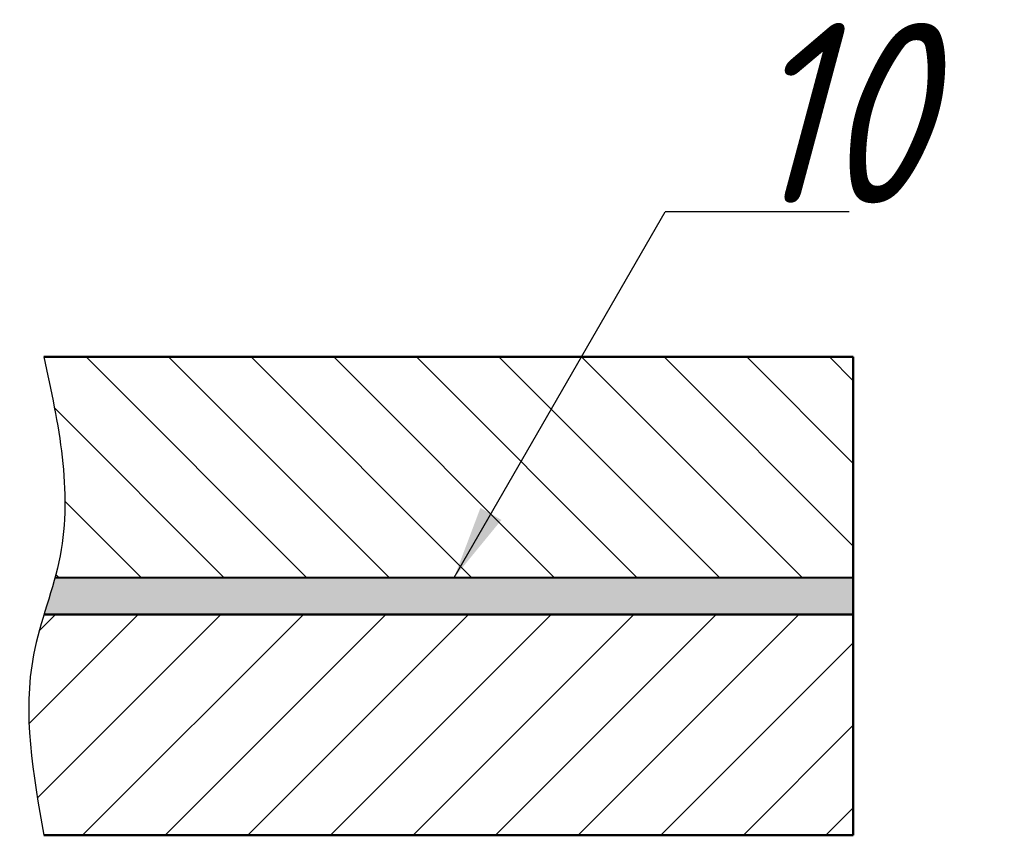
# Model space of a CAD drawing. Header units: millimetres. Extents: x 132.3 to 159, y 24.9 to 47.1.
import ezdxf

# ---------------------------------------------------------------- set-up
doc = ezdxf.new("R2010")
doc.units = ezdxf.units.MM
doc.header["$LTSCALE"] = 0.5
for name, color, linetype in [('剖面线层', 7, 'Continuous'), ('尺寸层', 221, 'Continuous'), ('细实线层', 7, 'Continuous')]:
    doc.layers.add(name, color=color, linetype=linetype)
doc.layers.add('粗实线层', color=1, linetype='Continuous', lineweight=50)
doc.styles.add('工程字体（斜）', font='gbeitc.shx', dxfattribs={"bigfont": 'gbcbig.shx'})
doc.styles.add('工程斜体', font='gbeitc.shx', dxfattribs={"bigfont": 'gbcbig.shx'})
doc.dimstyles.new('小箭头', dxfattribs={"dimtxt": 3.5, "dimasz": 2, "dimexe": 2.5, "dimexo": 0, "dimgap": 1, "dimtad": 1, "dimdsep": 46, "dimtxsty": '工程字体（斜）', "dimcen": 0, "dimadec": 0, "dimazin": 0, "dimtfac": 1, "dimtmove": 0, "dimatfit": 3, "dimfxl": 0, "dimarcsym": 0})

# ---------------------------------------------------------------- blocks, each defined once
blk = doc.blocks.new('er')
at = {"layer": '剖面线层', "ltscale": 0.5}
h = blk.add_hatch(dxfattribs=at)
h.set_pattern_fill('ANSI31', scale=0.5, angle=90, style=0)
h.set_pattern_definition([(135, (-136.7283, -34.7353), (-1.122532, -1.122532), [])])
edge = h.paths.add_edge_path()
edge.add_line((18.213, -2.786), (18.213, 3.214))
edge.add_line((18.213, 3.214), (-3.787, 3.214))
edge.add_spline(control_points=[(-3.787, 3.214), (-3.396, 1.391), (-2.961, -0.641), (-3.435, -2.588), (-3.489, -2.787)], knot_values=[0, 0, 0, 0, 5.42096, 6.038986, 6.038986, 6.038986, 6.038986], degree=3, periodic=0)
edge.add_line((-3.489, -2.787), (18.213, -2.786))
h = blk.add_hatch(color=7, dxfattribs=at)
edge = h.paths.add_edge_path()
edge.add_line((18.213, -3.786), (18.213, -2.786))
edge.add_line((18.213, -2.786), (-3.489, -2.787))
edge.add_spline(control_points=[(-3.489, -2.787), (-3.58, -3.121), (-3.685, -3.454), (-3.786, -3.787)], knot_values=[6.038986, 6.038986, 6.038986, 6.038986, 7.077211, 7.077211, 7.077211, 7.077211], degree=3, periodic=0)
edge.add_line((-3.786, -3.787), (18.213, -3.786))
h = blk.add_hatch(dxfattribs=at)
h.set_pattern_fill('ANSI31', scale=0.5, style=0)
h.set_pattern_definition([(45, (-136.7283, -34.7353), (-1.122532, 1.122532), [])])
edge = h.paths.add_edge_path()
edge.add_line((18.213, -9.786), (18.213, -3.786))
edge.add_line((18.213, -3.786), (-3.786, -3.787))
edge.add_spline(control_points=[(-3.786, -3.787), (-3.895, -4.151), (-4.447, -6.095), (-4.083, -8.131), (-3.787, -9.786)], knot_values=[7.077211, 7.077211, 7.077211, 7.077211, 8.210688, 13.121031, 13.121031, 13.121031, 13.121031], degree=3, periodic=0)
edge.add_line((-3.787, -9.786), (18.213, -9.786))
at = {"layer": '尺寸层', "color": 7, "ltscale": 0.5}
blk.add_line((18.101, 7.154), (13.101, 7.154), dxfattribs=at)
at = {"layer": '粗实线层', "color": 7, "ltscale": 0.5}
for p, q in [((-3.787, 3.214), (18.213, 3.214)), ((18.213, 3.214), (18.213, -9.786)), ((18.213, -2.786), (-3.489, -2.787)), ((18.213, -3.786), (-3.786, -3.787)), ((18.213, -9.786), (-3.787, -9.786))]:
    blk.add_line(p, q, dxfattribs=at)
at = {"layer": '细实线层', "color": 7, "ltscale": 0.5}
blk.add_spline([(-3.787, 3.214), (-3.348, -2.189), (-4.07, -4.883), (-3.787, -9.786)], degree=3, dxfattribs=at)
at = {"layer": '尺寸层', "color": 7, "ltscale": 0.5, "insert": (15.224, 12.285), "char_height": 4.9, "width": 7.28315, "attachment_point": 1, "style": '工程斜体'}
blk.add_mtext('10', dxfattribs=at)
at = {"layer": '尺寸层', "color": 7, "ltscale": 0.5}
blk.add_leader([(7.362, -2.786), (13.101, 7.154)], dimstyle='小箭头', override={"dimgap": 1, "dimtad": 0}, dxfattribs=at)

msp = doc.modelspace()

# ---------------------------------------------------------------- block references
at = {"layer": '尺寸层', "color": 7}
msp.add_blockref('er', (136.728, 34.735), dxfattribs=at)

doc.saveas('drawing.dxf')
